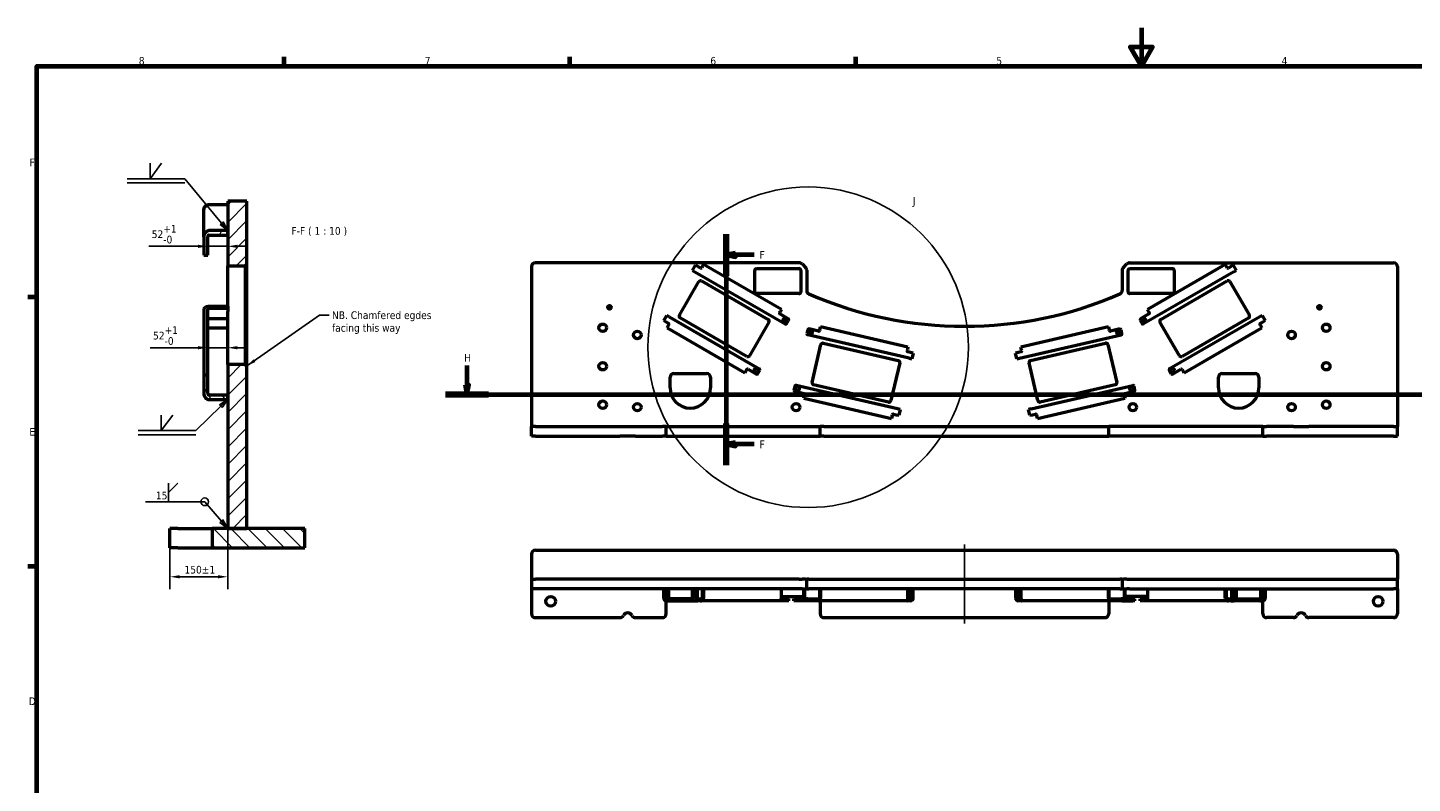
# Model space of a CAD drawing. Header units: millimetres. Extents: x 0 to 11880, y 0 to 8400.
# Tile 2 of 3: x 152 to 7348, y 4474 to 8400. Entities that reach past the tile are written whole.
import ezdxf

# ---------------------------------------------------------------- set-up
doc = ezdxf.new("R2010")
doc.units = ezdxf.units.MM
doc.header["$LTSCALE"] = 20
doc.linetypes.add('CHAIN', pattern=[0.3543, 0.2362, -0.0295, 0.0591, -0.0295])
for name, color, linetype, lineweight in [('Border (ISO)', 7, 'Continuous', 70), ('Centerline (ISO)', 7, 'Continuous', 25), ('Detail Boundary (ISO)', 7, 'Continuous', 25), ('Dimension (ISO)', 7, 'Continuous', 25), ('Hatch (ISO)', 7, 'Continuous', 18), ('Section Line (ISO)', 7, 'CHAIN', 70), ('Symbol (ISO)', 7, 'Continuous', 25), ('Visible (ISO)', 7, 'Continuous', 50)]:
    doc.layers.add(name, color=color, linetype=linetype, lineweight=lineweight)
doc.styles.add('Label Text (ISO)', font='tahoma.ttf')
doc.styles.add('Note Text (ISO)', font='tahoma.ttf')
doc.dimstyles.new('Default (ISO)', dxfattribs={"dimscale": 20, "dimtxt": 2, "dimasz": 2.5, "dimexe": 3.175, "dimexo": 0, "dimgap": 0.762, "dimtad": 1, "dimrnd": 1e-08, "dimtxsty": 'Note Text (ISO)', "dimcen": 0.09, "dimdle": 10, "dimclrd": 256, "dimclre": 256, "dimclrt": 256, "dimazin": 2, "dimtfac": 1, "dimtmove": 0, "dimatfit": 3, "dimfxl": 1, "dimtolj": 1, "dimtzin": 0, "dimlwd": -1, "dimlwe": -1, "dimarcsym": 0})
doc.dimstyles.new('Default - Method 1b (ISO)$7', dxfattribs={"dimscale": 20, "dimtxt": 2, "dimasz": 2.5, "dimexe": 3.175, "dimexo": 0, "dimgap": 0.762, "dimtad": 1, "dimtoh": 1, "dimrnd": 1e-08, "dimtxsty": 'Note Text (ISO)', "dimcen": 0.09, "dimdle": 10, "dimclrd": 256, "dimclre": 256, "dimclrt": 256, "dimazin": 2, "dimtfac": 1.75, "dimtmove": 0, "dimatfit": 3, "dimfxl": 1, "dimtolj": 1, "dimlwd": -1, "dimlwe": -1, "dimarcsym": 0})

# ---------------------------------------------------------------- blocks, each defined once
blk = doc.blocks.new('Borders Default Border')
at = {"layer": 'Border (ISO)'}
for p, q in [((74.25, 410), (74.25, 412.4)), ((148.5, 410), (148.5, 412.4)), ((222.75, 410), (222.75, 412.4)), ((10, 350), (7.6, 350)), ((10, 280), (7.6, 280))]:
    blk.add_line(p, q, dxfattribs=at)
at = {"layer": 'Border (ISO)', "flags": 128}
for points in [[(297, 420), (297, 410), (294.11, 415), (299.89, 415), (297, 410)], [(10, 10), (10, 410), (584, 410), (584, 10), (10, 10)]]:
    blk.add_lwpolyline(points, dxfattribs=at)
at = {"layer": 'Border (ISO)', "char_height": 2, "attachment_point": 7, "style": 'Label Text (ISO)'}
for s, insert in [('8', (36.47, 410.35)), ('7', (110.76, 410.4)), ('6', (184.99, 410.36)), ('5', (259.29, 410.36)), ('4', (333.43, 410.4)), ('F', (8.08, 384)), ('E', (8.03, 314)), ('D', (7.87, 244))]:
    blk.add_mtext(s, dxfattribs=dict(at, insert=insert))
blk = doc.blocks.new('2dTransSection0')
at = {"layer": 'Section Line (ISO)', "linetype": 'Continuous'}
for p, q in [((189.05, 366.35), (189.05, 306.35)), ((191.55, 361.45), (189.05, 360.95)), ((191.55, 360.95), (189.05, 360.95)), ((189.05, 360.95), (191.55, 360.45)), ((191.55, 360.45), (191.55, 361.45)), ((196.41, 360.95), (191.55, 360.95)), ((191.55, 312.25), (189.05, 311.75)), ((191.55, 311.75), (189.05, 311.75)), ((189.05, 311.75), (191.55, 311.25)), ((191.55, 311.25), (191.55, 312.25)), ((196.41, 311.75), (191.55, 311.75))]:
    blk.add_line(p, q, dxfattribs=at)
at = {"layer": 'Section Line (ISO)', "linetype": 'Continuous', "lineweight": 140}
for p, q in [((189.05, 366.35), (189.05, 355.55)), ((189.05, 317.15), (189.05, 306.35))]:
    blk.add_line(p, q, dxfattribs=at)
at = {"layer": 'Section Line (ISO)', "linetype": 'Continuous', "flags": 128}
for points in [[(191.55, 361.45), (189.05, 360.95), (191.55, 360.45), (191.55, 361.45)], [(191.55, 312.25), (189.05, 311.75), (191.55, 311.25), (191.55, 312.25)]]:
    blk.add_lwpolyline(points, dxfattribs=at)
at = {"layer": 'Section Line (ISO)'}
for points in [[(191.55, 361.45), (189.05, 360.95), (191.55, 360.45), (191.55, 361.45)], [(191.55, 312.25), (189.05, 311.75), (191.55, 311.25), (191.55, 312.25)]]:
    blk.add_solid(points, dxfattribs=at)
at = {"layer": 'Section Line (ISO)', "char_height": 2, "attachment_point": 7, "style": 'Label Text (ISO)'}
for insert in [(197.75, 359.95), (197.75, 310.75)]:
    blk.add_mtext('F', dxfattribs=dict(at, insert=insert))
blk = doc.blocks.new('*D9')
at = {"layer": 'Defpoints', "color": 0, "transparency": 16777216}
for p in [(1191.5, 5797.8), (891.5, 5697.8), (891.5, 5546.7)]:
    blk.add_point(p, dxfattribs=at)
at = {"layer": 'Dimension (ISO)', "transparency": 16777216}
for p, q in [((1191.5, 5797.8), (1191.5, 5483.2)), ((891.5, 5697.8), (891.5, 5483.2)), ((1141.5, 5546.7), (941.5, 5546.7))]:
    blk.add_line(p, q, dxfattribs=at)
for points in [[(941.5, 5555), (941.5, 5538.4), (891.5, 5546.7)], [(1141.5, 5555), (1141.5, 5538.4), (1191.5, 5546.7)]]:
    blk.add_solid(points, dxfattribs=at)
at = {"layer": 'Dimension (ISO)', "transparency": 16777216, "insert": (966.7, 5603.6), "char_height": 40, "attachment_point": 1, "style": 'Note Text (ISO)'}
blk.add_mtext('\\A1;150±1', dxfattribs=at)
blk = doc.blocks.new('Welding Symbol Identifier2')
at = {"layer": 'Symbol (ISO)'}
for p, q in [((44.21, 296.82), (44.21, 301.62)), ((44.21, 299.22), (46.61, 301.62)), ((53.61, 296.82), (38.21, 296.82)), ((57.94, 291.79), (53.61, 296.82)), ((58.32, 292.11), (57.56, 291.46)), ((57.56, 291.46), (59.57, 289.89)), ((57.94, 291.79), (59.57, 289.89)), ((59.57, 289.89), (58.32, 292.11))]:
    blk.add_line(p, q, dxfattribs=at)
at = {"layer": 'Symbol (ISO)', "flags": 128}
blk.add_lwpolyline([(57.56, 291.46), (59.57, 289.89), (58.32, 292.11), (57.56, 291.46)], dxfattribs=at)
at = {"layer": 'Symbol (ISO)'}
blk.add_circle((53.61, 296.82), 1, dxfattribs=at)
blk.add_solid([(57.56, 291.46), (59.57, 289.89), (58.32, 292.11), (57.56, 291.46)], dxfattribs=at)
at = {"layer": 'Symbol (ISO)', "insert": (40.91, 297.42), "char_height": 2, "attachment_point": 7, "style": 'Label Text (ISO)'}
blk.add_mtext('15', dxfattribs=at)
blk = doc.blocks.new('2dTransSection1')
at = {"layer": 'Section Line (ISO)', "linetype": 'Continuous'}
for p, q in [((121.75, 332.2), (121.75, 327.2)), ((390.36, 332.2), (390.36, 327.2)), ((116.16, 324.7), (395.96, 324.7)), ((121.25, 327.2), (121.75, 324.7)), ((122.25, 327.2), (121.25, 327.2)), ((121.75, 327.2), (121.75, 324.7)), ((121.75, 324.7), (122.25, 327.2)), ((389.86, 327.2), (390.36, 324.7)), ((390.86, 327.2), (389.86, 327.2)), ((390.36, 327.2), (390.36, 324.7)), ((390.36, 324.7), (390.86, 327.2))]:
    blk.add_line(p, q, dxfattribs=at)
at = {"layer": 'Section Line (ISO)', "linetype": 'Continuous', "lineweight": 140}
for p, q in [((116.16, 324.7), (127.35, 324.7)), ((384.77, 324.7), (395.96, 324.7))]:
    blk.add_line(p, q, dxfattribs=at)
at = {"layer": 'Section Line (ISO)', "linetype": 'Continuous', "flags": 128}
for points in [[(121.25, 327.2), (121.75, 324.7), (122.25, 327.2), (121.25, 327.2)], [(389.86, 327.2), (390.36, 324.7), (390.86, 327.2), (389.86, 327.2)]]:
    blk.add_lwpolyline(points, dxfattribs=at)
at = {"layer": 'Section Line (ISO)'}
for points in [[(121.25, 327.2), (121.75, 324.7), (122.25, 327.2), (121.25, 327.2)], [(389.86, 327.2), (390.36, 324.7), (390.86, 327.2), (389.86, 327.2)]]:
    blk.add_solid(points, dxfattribs=at)
at = {"layer": 'Section Line (ISO)', "char_height": 2, "attachment_point": 7, "style": 'Label Text (ISO)'}
for insert in [(121.03, 333.2), (389.63, 333.2)]:
    blk.add_mtext('H', dxfattribs=dict(at, insert=insert))
blk = doc.blocks.new('2dDetail0')
at = {"layer": 'Detail Boundary (ISO)'}
blk.add_circle((210.38, 336.97), 41.64, dxfattribs=at)
at = {"layer": 'Detail Boundary (ISO)', "insert": (237.59, 373.42), "char_height": 2, "attachment_point": 7, "style": 'Label Text (ISO)'}
blk.add_mtext('J', dxfattribs=at)
blk = doc.blocks.new('*D23')
at = {"layer": 'Defpoints', "color": 0, "transparency": 16777216}
for p in [(1087.5, 6937), (1191.5, 6925), (1191.5, 6737)]:
    blk.add_point(p, dxfattribs=at)
at = {"layer": 'Dimension (ISO)', "transparency": 16777216}
for p, q in [((1037.5, 6737), (788.1, 6737)), ((1191.5, 6737), (1087.5, 6737)), ((1241.5, 6737), (1291.5, 6737))]:
    blk.add_line(p, q, dxfattribs=at)
for points in [[(1037.5, 6745.3), (1037.5, 6728.6), (1087.5, 6737)], [(1241.5, 6745.3), (1241.5, 6728.6), (1191.5, 6737)]]:
    blk.add_solid(points, dxfattribs=at)
at = {"layer": 'Dimension (ISO)', "transparency": 16777216, "insert": (803.3, 6848.1), "char_height": 40, "attachment_point": 1, "style": 'Note Text (ISO)'}
blk.add_mtext('\\A1;52\\S+1^ -0;', dxfattribs=at)
blk = doc.blocks.new('*D25')
at = {"layer": 'Defpoints', "color": 0, "transparency": 16777216}
for p in [(1087.5, 7265.8), (1191.5, 7263.9), (1191.5, 7163.1)]:
    blk.add_point(p, dxfattribs=at)
at = {"layer": 'Dimension (ISO)', "transparency": 16777216}
for p, q in [((1037.5, 7263.9), (781.3, 7263.9)), ((1191.5, 7263.9), (1087.5, 7263.9)), ((1241.5, 7263.9), (1291.5, 7263.9))]:
    blk.add_line(p, q, dxfattribs=at)
for points in [[(1037.5, 7272.2), (1037.5, 7255.5), (1087.5, 7263.9)], [(1241.5, 7272.2), (1241.5, 7255.5), (1191.5, 7263.9)]]:
    blk.add_solid(points, dxfattribs=at)
at = {"layer": 'Dimension (ISO)', "transparency": 16777216, "insert": (796.5, 7375), "char_height": 40, "attachment_point": 1, "style": 'Note Text (ISO)'}
blk.add_mtext('\\A1;52\\S+1^ -0;', dxfattribs=at)
blk = doc.blocks.new('Welding Symbol Identifier3')
at = {"layer": 'Symbol (ISO)'}
for p, q in [((39.41, 380.76), (39.41, 384.76)), ((39.41, 380.76), (42.41, 384.76)), ((48.41, 380.76), (33.41, 380.76)), ((57.98, 369.2), (48.41, 380.76)), ((58.36, 369.52), (57.59, 368.88)), ((57.59, 368.88), (59.57, 367.27)), ((57.98, 369.2), (59.57, 367.27)), ((59.57, 367.27), (58.36, 369.52))]:
    blk.add_line(p, q, dxfattribs=at)
at = {"layer": 'Symbol (ISO)', "linetype": 'Continuous'}
blk.add_line((48.41, 379.71), (33.41, 379.71), dxfattribs=at)
at = {"layer": 'Symbol (ISO)', "flags": 128}
blk.add_lwpolyline([(57.59, 368.88), (59.57, 367.27), (58.36, 369.52), (57.59, 368.88)], dxfattribs=at)
at = {"layer": 'Symbol (ISO)'}
blk.add_solid([(57.59, 368.88), (59.57, 367.27), (58.36, 369.52), (57.59, 368.88)], dxfattribs=at)
blk = doc.blocks.new('Welding Symbol Identifier4')
at = {"layer": 'Symbol (ISO)'}
for p, q in [((57.79, 321.65), (51.29, 315.3)), ((59.57, 323.4), (57.44, 322.01)), ((57.44, 322.01), (58.13, 321.29)), ((57.79, 321.65), (59.57, 323.4)), ((58.13, 321.29), (59.57, 323.4)), ((42.29, 315.3), (42.29, 319.3)), ((42.29, 315.3), (45.29, 319.3)), ((51.29, 315.3), (36.29, 315.3))]:
    blk.add_line(p, q, dxfattribs=at)
at = {"layer": 'Symbol (ISO)', "linetype": 'Continuous'}
blk.add_line((51.29, 314.25), (36.29, 314.25), dxfattribs=at)
at = {"layer": 'Symbol (ISO)', "flags": 128}
blk.add_lwpolyline([(58.13, 321.29), (59.57, 323.4), (57.44, 322.01), (58.13, 321.29)], dxfattribs=at)
at = {"layer": 'Symbol (ISO)'}
blk.add_solid([(58.13, 321.29), (59.57, 323.4), (57.44, 322.01), (58.13, 321.29)], dxfattribs=at)

msp = doc.modelspace()

# ---------------------------------------------------------------- hatches: boundary and pattern name
at = {"layer": 'Hatch (ISO)'}
h = msp.add_hatch(dxfattribs=at)
h.set_pattern_fill('ANSI31', color=256, scale=508, style=0)
h.set_pattern_definition([(45, (0, 0), (-44.9013, 44.9013), [])])
h.paths.add_polyline_path([(1291.471, 5797.839), (1291.471, 6638.819), (1281.471, 6650.366), (1191.471, 6650.366), (1191.471, 6491.017), (1191.471, 6467.923), (1191.471, 5797.839)])
h.paths.add_polyline_path([(1191.471, 7497.839), (1191.471, 7345.496), (1191.471, 7322.402), (1191.471, 7163.053), (1281.471, 7163.053), (1291.471, 7174.6), (1291.471, 7497.839)])
h = msp.add_hatch(dxfattribs=at)
h.set_pattern_fill('ANSI31', color=256, scale=508, angle=14.9999778, style=0)
h.set_pattern_definition([(60, (0, 0), (-54.9926, 31.75), [])])
edge = h.paths.add_edge_path()
edge.add_line((1087.471, 7218.479), (1087.471, 7313.164))
edge.add_ellipse((1095.471, 7313.164), major_axis=(0, 9.238), ratio=0.8660254, start_angle=0, end_angle=90, ccw=False)
edge.add_line((1095.471, 7322.402), (1191.471, 7322.402))
edge.add_line((1191.471, 7322.402), (1191.471, 7345.496))
edge.add_line((1191.471, 7345.496), (1095.471, 7345.496))
edge.add_ellipse((1095.471, 7313.164), major_axis=(0, 32.332), ratio=0.8660254, start_angle=0, end_angle=90)
edge.add_line((1067.471, 7313.164), (1067.471, 7218.479))
edge.add_line((1067.471, 7218.479), (1087.471, 7218.479))
h = msp.add_hatch(dxfattribs=at)
h.set_pattern_fill('ANSI31', color=256, scale=508, angle=75.0001754, style=0)
h.set_pattern_definition([(120.0002, (0, 0), (-54.9925, -31.75017), [])])
edge = h.paths.add_edge_path()
edge.add_line((1087.471, 6500.255), (1087.471, 6594.94))
edge.add_line((1087.471, 6594.94), (1067.471, 6594.94))
edge.add_line((1067.471, 6594.94), (1067.471, 6500.255))
edge.add_ellipse((1095.471, 6500.255), major_axis=(0, -32.332), ratio=0.8660254, start_angle=270, end_angle=360)
edge.add_line((1095.471, 6467.923), (1191.471, 6467.923))
edge.add_line((1191.471, 6467.923), (1191.471, 6491.017))
edge.add_line((1191.471, 6491.017), (1095.471, 6491.017))
edge.add_ellipse((1095.471, 6500.255), major_axis=(0, -9.238), ratio=0.8660254, start_angle=270, end_angle=360, ccw=False)
h = msp.add_hatch(dxfattribs=at)
h.set_pattern_fill('ANSI31', color=256, scale=508, angle=90.0002105, style=0)
h.set_pattern_definition([(135.0002, (0, 0), (-44.9011, -44.90145), [])])
h.paths.add_polyline_path([(1111.471, 5697.839), (1591.471, 5697.839), (1591.471, 5797.839), (1291.471, 5797.839), (1191.471, 5797.839), (1111.471, 5797.839)])

# ---------------------------------------------------------------- linework, layer by layer
at = {"layer": 'Centerline (ISO)', "linetype": 'Continuous'}
msp.add_line((5020.19, 5714.348), (5020.19, 5304.348), dxfattribs=at)
at = {"layer": 'Visible (ISO)'}
for p, q in [((1191.471, 7497.839), (1191.471, 7163.053)), ((1291.471, 7497.839), (1191.471, 7497.839)), ((1291.471, 7174.6), (1291.471, 7497.839)), ((1067.471, 7455.638), (1067.471, 7458.317)), ((1067.471, 7313.164), (1067.471, 7455.638)), ((1191.471, 7479.886), (1095.471, 7479.886)), ((1191.471, 7345.496), (1095.471, 7345.496)), ((1191.471, 7322.402), (1191.471, 7345.496)), ((1067.471, 7313.164), (1067.471, 7218.479)), ((1087.471, 7218.479), (1087.471, 7313.164)), ((1095.471, 7322.402), (1191.471, 7322.402)), ((1067.471, 7218.479), (1087.471, 7218.479)), ((1191.471, 7163.053), (1281.471, 7163.053)), ((1191.471, 6952.36), (1191.471, 7163.053)), ((1281.471, 7163.053), (1291.471, 7174.6)), ((1281.471, 7163.053), (1281.471, 6952.36)), ((1291.471, 6957.36), (1291.471, 7174.6)), ((2770.19, 7158.259), (2770.19, 6328.259)), ((4161.906, 7178.259), (2790.19, 7178.259)), ((3607.641, 7138.652), (3623.141, 7165.498)), ((3607.641, 7138.652), (3619.765, 7131.652)), ((3619.765, 7131.652), (4089.151, 6860.652)), ((3635.265, 7158.498), (3623.141, 7165.498)), ((3648.256, 7150.998), (3635.265, 7158.498)), ((3657.586, 7157.159), (3655.086, 7152.829)), ((3657.586, 7157.159), (3664.586, 7169.283)), ((4069.02, 6935.783), (3664.586, 7169.283)), ((3930.19, 7028.259), (3930.19, 7138.259)), ((3940.19, 7148.259), (4160.19, 7148.259)), ((4170.19, 7138.259), (4170.19, 7028.259)), ((4176.048, 7172.401), (4194.333, 7154.117)), ((4200.19, 7139.975), (4200.19, 7034.775)), ((5840.19, 7139.975), (5840.19, 7034.775)), ((5846.048, 7154.117), (5864.333, 7172.401)), ((5870.19, 7028.259), (5870.19, 7138.259)), ((5878.475, 7178.259), (7250.19, 7178.259)), ((5880.19, 7148.259), (6100.19, 7148.259)), ((6420.616, 7131.652), (5951.23, 6860.652)), ((6375.795, 7169.283), (5971.361, 6935.783)), ((6110.19, 7138.259), (6110.19, 7028.259)), ((6375.795, 7169.283), (6382.795, 7157.159)), ((6385.295, 7152.829), (6382.795, 7157.159)), ((6405.116, 7158.498), (6392.125, 7150.998)), ((6417.24, 7165.498), (6405.116, 7158.498)), ((6417.24, 7165.498), (6432.74, 7138.652)), ((6420.616, 7131.652), (6432.74, 7138.652)), ((7270.19, 7158.259), (7270.19, 6328.259)), ((3539.437, 6905.52), (3640.437, 7080.457)), ((3654.098, 7084.117), (4000.508, 6884.117)), ((6039.873, 6884.117), (6386.283, 7084.117)), ((6399.944, 7080.457), (6500.944, 6905.52)), ((4160.19, 7018.259), (3940.19, 7018.259)), ((6100.19, 7018.259), (5880.19, 7018.259)), ((1067.471, 6936.97), (1067.471, 6594.94)), ((1087.471, 6594.94), (1087.471, 6936.97)), ((1191.471, 6950.97), (1095.471, 6950.97)), ((1191.471, 6940.97), (1095.471, 6940.97)), ((1191.471, 6952.36), (1191.471, 6925.039)), ((1191.471, 6650.366), (1191.471, 6925.039)), ((1281.471, 6952.36), (1281.471, 6925.039)), ((1281.471, 6925.039), (1281.471, 6650.366)), ((1291.471, 6916.379), (1291.471, 6957.36)), ((1291.471, 6638.819), (1291.471, 6916.379)), ((4059.52, 6919.329), (4062.02, 6923.659)), ((4104.651, 6887.498), (4061.35, 6912.498)), ((4069.02, 6935.783), (4062.02, 6923.659)), ((5979.031, 6912.498), (5935.73, 6887.498)), ((5978.361, 6923.659), (5971.361, 6935.783)), ((5978.361, 6923.659), (5980.861, 6919.329)), ((1191.471, 6887.276), (1095.471, 6887.276)), ((1191.471, 6839.028), (1095.471, 6839.028)), ((3457.141, 6877.978), (3472.641, 6904.825)), ((3457.141, 6877.978), (3469.265, 6870.978)), ((3469.265, 6870.978), (3482.256, 6863.478)), ((3484.765, 6897.825), (3472.641, 6904.825)), ((3474.586, 6840.193), (3481.586, 6852.318)), ((3474.586, 6840.193), (3879.02, 6606.693)), ((3484.086, 6856.648), (3481.586, 6852.318)), ((3484.765, 6897.825), (3954.151, 6626.825)), ((3889.508, 6691.859), (3543.098, 6891.859)), ((4004.168, 6870.457), (3903.168, 6695.52)), ((4095.981, 6862.482), (4106.481, 6880.668)), ((4268.356, 6831.71), (4271.505, 6845.351)), ((4726.536, 6740.299), (4271.505, 6845.351)), ((5768.876, 6845.351), (5313.845, 6740.299)), ((5768.876, 6845.351), (5772.025, 6831.71)), ((5933.9, 6880.668), (5944.4, 6862.482)), ((6137.213, 6695.52), (6036.213, 6870.457)), ((6555.616, 6897.825), (6086.23, 6626.825)), ((6497.283, 6891.859), (6150.873, 6691.859)), ((6161.361, 6606.693), (6565.795, 6840.193)), ((6567.74, 6904.825), (6555.616, 6897.825)), ((6558.795, 6852.318), (6556.295, 6856.648)), ((6558.125, 6863.478), (6571.116, 6870.978)), ((6558.795, 6852.318), (6565.795, 6840.193)), ((6567.74, 6904.825), (6583.24, 6877.978)), ((6571.116, 6870.978), (6583.24, 6877.978)), ((4206.519, 6830.591), (4201.795, 6810.13)), ((4733.651, 6682.21), (4205.543, 6804.133)), ((4261.235, 6823.091), (4212.516, 6834.338)), ((4268.356, 6831.71), (4267.231, 6826.838)), ((5306.73, 6682.21), (5834.838, 6804.133)), ((5773.15, 6826.838), (5772.025, 6831.71)), ((5827.865, 6834.338), (5779.146, 6823.091)), ((5838.585, 6810.13), (5833.861, 6830.591)), ((4228.942, 6556.523), (4274.382, 6753.346)), ((4286.376, 6760.84), (4676.124, 6670.86)), ((4722.262, 6721.786), (4723.387, 6726.658)), ((4726.536, 6740.299), (4723.387, 6726.658)), ((4740.625, 6712.415), (4726.009, 6715.789)), ((4754.266, 6709.266), (4740.625, 6712.415)), ((4754.266, 6709.266), (4747.292, 6679.06)), ((5299.756, 6712.415), (5286.115, 6709.266)), ((5293.089, 6679.06), (5286.115, 6709.266)), ((5314.372, 6715.789), (5299.756, 6712.415)), ((5316.994, 6726.658), (5313.845, 6740.299)), ((5316.994, 6726.658), (5318.119, 6721.786)), ((5364.257, 6670.86), (5754.005, 6760.84)), ((5765.999, 6753.346), (5811.439, 6556.523)), ((1281.471, 6650.366), (1191.471, 6650.366)), ((1191.471, 6650.366), (1191.471, 5797.839)), ((1291.471, 6638.819), (1281.471, 6650.366)), ((1291.471, 5797.839), (1291.471, 6638.819)), ((3886.02, 6618.818), (3888.52, 6623.148)), ((3895.35, 6624.978), (3938.651, 6599.978)), ((3945.481, 6601.808), (3955.981, 6619.995)), ((4683.618, 6658.866), (4638.178, 6462.044)), ((4733.651, 6682.21), (4747.292, 6679.06)), ((5293.089, 6679.06), (5306.73, 6682.21)), ((5402.203, 6462.044), (5356.763, 6658.866)), ((6084.4, 6619.995), (6094.9, 6601.808)), ((6101.73, 6599.978), (6145.031, 6624.978)), ((6151.861, 6623.148), (6154.361, 6618.818)), ((1087.471, 6594.94), (1067.471, 6594.94)), ((1067.471, 6594.94), (1067.471, 6500.255)), ((1087.471, 6500.255), (1087.471, 6594.94)), ((3490.19, 6528.259), (3490.19, 6583.259)), ((3510.19, 6603.259), (3680.19, 6603.259)), ((3700.19, 6583.259), (3700.19, 6528.259)), ((3886.02, 6618.818), (3879.02, 6606.693)), ((6161.361, 6606.693), (6154.361, 6618.818)), ((6340.19, 6528.259), (6340.19, 6583.259)), ((6360.19, 6603.259), (6530.19, 6603.259)), ((6550.19, 6583.259), (6550.19, 6528.259)), ((1191.471, 6491.017), (1095.471, 6491.017)), ((1191.471, 6467.923), (1191.471, 6491.017)), ((4138.809, 6537.306), (4134.085, 6516.844)), ((4137.832, 6510.848), (4186.551, 6499.6)), ((4672.914, 6419.13), (4144.806, 6541.053)), ((4186.024, 6475.09), (4189.173, 6488.732)), ((4190.298, 6493.603), (4189.173, 6488.732)), ((4626.184, 6454.549), (4236.436, 6544.53)), ((5367.466, 6419.13), (5895.575, 6541.053)), ((5803.944, 6544.53), (5414.196, 6454.549)), ((5851.208, 6488.732), (5850.083, 6493.603)), ((5851.208, 6488.732), (5854.357, 6475.09)), ((5853.83, 6499.6), (5902.549, 6510.848)), ((5906.296, 6516.844), (5901.572, 6537.306)), ((1095.471, 6467.923), (1191.471, 6467.923)), ((4186.024, 6475.09), (4641.055, 6370.038)), ((4686.556, 6415.98), (4672.914, 6419.13)), ((4686.556, 6415.98), (4679.582, 6385.775)), ((5367.466, 6419.13), (5353.825, 6415.98)), ((5360.799, 6385.775), (5353.825, 6415.98)), ((5399.326, 6370.038), (5854.357, 6475.09)), ((4644.204, 6383.679), (4641.055, 6370.038)), ((4644.204, 6383.679), (4645.329, 6388.551)), ((4651.325, 6392.298), (4665.941, 6388.924)), ((4665.941, 6388.924), (4679.582, 6385.775)), ((5360.799, 6385.775), (5374.44, 6388.924)), ((5374.44, 6388.924), (5389.055, 6392.298)), ((5395.052, 6388.551), (5396.177, 6383.679)), ((5399.326, 6370.038), (5396.177, 6383.679)), ((2790.19, 6328.259), (2770.19, 6328.259)), ((2770.19, 6278.259), (2770.19, 6328.259)), ((2790.19, 6278.259), (2770.19, 6278.259)), ((2790.19, 6328.259), (3229.879, 6328.259)), ((2790.19, 6278.259), (3229.879, 6278.259)), ((3229.879, 6328.259), (3247.795, 6328.259)), ((3247.795, 6278.259), (3229.879, 6278.259)), ((3247.795, 6328.259), (3292.586, 6328.259)), ((3292.586, 6278.259), (3247.795, 6278.259)), ((3292.586, 6328.259), (3310.502, 6328.259)), ((3310.502, 6278.259), (3292.586, 6278.259)), ((3310.502, 6328.259), (3450.19, 6328.259)), ((3310.502, 6278.259), (3450.19, 6278.259)), ((3470.19, 6328.259), (3450.19, 6328.259)), ((3470.19, 6278.259), (3450.19, 6278.259)), ((3470.19, 6328.259), (3490.19, 6328.259)), ((3470.19, 6278.259), (3470.19, 6328.259)), ((3470.19, 6278.259), (3490.19, 6278.259)), ((3490.19, 6328.259), (4250.19, 6328.259)), ((3490.19, 6278.259), (4250.19, 6278.259)), ((4250.19, 6328.259), (4270.19, 6328.259)), ((4250.19, 6278.259), (4270.19, 6278.259)), ((4290.19, 6328.259), (4270.19, 6328.259)), ((4270.19, 6278.259), (4270.19, 6328.259)), ((4290.19, 6278.259), (4270.19, 6278.259)), ((4290.19, 6328.259), (5750.19, 6328.259)), ((4290.19, 6278.259), (5750.19, 6278.259)), ((5750.19, 6328.259), (5770.19, 6328.259)), ((5750.19, 6278.259), (5770.19, 6278.259)), ((5770.19, 6278.259), (5770.19, 6328.259)), ((5790.19, 6328.259), (5770.19, 6328.259)), ((5790.19, 6278.259), (5770.19, 6278.259)), ((6550.19, 6328.259), (5790.19, 6328.259)), ((6550.19, 6278.259), (5790.19, 6278.259)), ((6570.19, 6328.259), (6550.19, 6328.259)), ((6570.19, 6278.259), (6550.19, 6278.259)), ((6570.19, 6278.259), (6570.19, 6328.259)), ((6570.19, 6328.259), (6590.19, 6328.259)), ((6570.19, 6278.259), (6590.19, 6278.259)), ((6729.879, 6328.259), (6590.19, 6328.259)), ((6729.879, 6278.259), (6590.19, 6278.259)), ((6729.879, 6328.259), (6747.795, 6328.259)), ((6747.795, 6278.259), (6729.879, 6278.259)), ((6747.795, 6328.259), (6792.586, 6328.259)), ((6792.586, 6278.259), (6747.795, 6278.259)), ((6792.586, 6328.259), (6810.502, 6328.259)), ((6810.502, 6278.259), (6792.586, 6278.259)), ((7250.19, 6328.259), (6810.502, 6328.259)), ((7250.19, 6278.259), (6810.502, 6278.259)), ((7250.19, 6328.259), (7270.19, 6328.259)), ((7250.19, 6278.259), (7270.19, 6278.259)), ((7270.19, 6278.259), (7270.19, 6328.259)), ((891.471, 5697.839), (891.471, 5797.839)), ((931.471, 5797.839), (891.471, 5797.839)), ((931.471, 5797.839), (1071.471, 5797.839)), ((1071.471, 5797.839), (1111.471, 5797.839)), ((1591.471, 5797.839), (1111.471, 5797.839)), ((1111.471, 5797.839), (1111.471, 5697.839)), ((1191.471, 5797.839), (1291.471, 5797.839)), ((1591.471, 5697.839), (1591.471, 5797.839)), ((931.471, 5697.839), (891.471, 5697.839)), ((931.471, 5697.839), (1071.471, 5697.839)), ((1071.471, 5697.839), (1111.471, 5697.839)), ((1111.471, 5697.839), (1591.471, 5697.839)), ((2770.19, 5664.348), (2770.19, 5534.348)), ((2790.19, 5684.348), (7250.19, 5684.348)), ((7270.19, 5664.348), (7270.19, 5534.348)), ((2770.19, 5534.348), (2790.19, 5534.348)), ((2770.19, 5534.348), (2770.19, 5484.348)), ((2790.19, 5484.348), (2770.19, 5484.348)), ((2770.19, 5484.348), (2770.19, 5354.348)), ((4161.906, 5534.348), (2790.19, 5534.348)), ((4161.906, 5484.348), (2790.19, 5484.348)), ((3457.141, 5436.348), (3457.141, 5484.348)), ((3472.641, 5484.348), (3472.641, 5436.348)), ((3481.301, 5484.348), (3481.301, 5436.348)), ((3607.641, 5436.348), (3607.641, 5484.348)), ((3623.141, 5484.348), (3623.141, 5436.348)), ((3631.801, 5484.348), (3631.801, 5436.348)), ((3659.586, 5436.348), (3659.586, 5484.348)), ((3664.586, 5484.348), (3664.586, 5436.348)), ((4069.02, 5436.348), (4069.02, 5484.348)), ((4161.906, 5534.348), (4176.048, 5534.348)), ((4176.048, 5484.348), (4161.906, 5484.348)), ((4194.333, 5534.348), (4176.048, 5534.348)), ((4176.048, 5484.348), (4194.333, 5484.348)), ((4186.024, 5436.348), (4186.024, 5484.348)), ((4188.273, 5484.348), (4188.273, 5436.348)), ((4194.333, 5534.348), (4200.19, 5534.348)), ((4200.19, 5484.348), (4194.333, 5484.348)), ((4212.21, 5534.348), (4200.19, 5534.348)), ((4200.19, 5484.348), (4200.19, 5534.348)), ((4200.19, 5484.348), (4212.21, 5484.348)), ((4212.21, 5534.348), (5828.17, 5534.348)), ((5828.17, 5484.348), (4212.21, 5484.348)), ((4269.256, 5436.348), (4269.256, 5484.348)), ((4271.505, 5484.348), (4271.505, 5436.348)), ((4726.536, 5436.348), (4726.536, 5484.348)), ((4737.549, 5484.348), (4737.549, 5436.348)), ((4744.522, 5484.348), (4744.522, 5436.348)), ((4754.266, 5436.348), (4754.266, 5484.348)), ((5286.115, 5484.348), (5286.115, 5436.348)), ((5295.859, 5484.348), (5295.859, 5436.348)), ((5302.832, 5484.348), (5302.832, 5436.348)), ((5313.845, 5484.348), (5313.845, 5436.348)), ((5768.876, 5436.348), (5768.876, 5484.348)), ((5771.125, 5484.348), (5771.125, 5436.348)), ((5840.19, 5534.348), (5828.17, 5534.348)), ((5828.17, 5484.348), (5840.19, 5484.348)), ((5840.19, 5534.348), (5846.048, 5534.348)), ((5840.19, 5534.348), (5840.19, 5484.348)), ((5846.048, 5484.348), (5840.19, 5484.348)), ((5864.333, 5534.348), (5846.048, 5534.348)), ((5846.048, 5484.348), (5864.333, 5484.348)), ((5852.107, 5436.348), (5852.107, 5484.348)), ((5854.357, 5484.348), (5854.357, 5436.348)), ((5864.333, 5534.348), (5878.475, 5534.348)), ((5878.475, 5484.348), (5864.333, 5484.348)), ((5878.475, 5534.348), (7250.19, 5534.348)), ((5878.475, 5484.348), (7250.19, 5484.348)), ((5971.361, 5484.348), (5971.361, 5436.348)), ((6375.795, 5436.348), (6375.795, 5484.348)), ((6380.795, 5484.348), (6380.795, 5436.348)), ((6408.58, 5484.348), (6408.58, 5436.348)), ((6417.24, 5436.348), (6417.24, 5484.348)), ((6432.74, 5484.348), (6432.74, 5436.348)), ((6559.08, 5484.348), (6559.08, 5436.348)), ((6567.74, 5436.348), (6567.74, 5484.348)), ((6583.24, 5484.348), (6583.24, 5436.348)), ((7250.19, 5534.348), (7270.19, 5534.348)), ((7270.19, 5484.348), (7250.19, 5484.348)), ((7270.19, 5484.348), (7270.19, 5534.348)), ((7270.19, 5484.348), (7270.19, 5354.348)), ((3469.265, 5422.348), (3484.765, 5422.348)), ((3470.19, 5354.348), (3470.19, 5422.348)), ((3608.146, 5432.348), (3484.765, 5432.348)), ((3484.765, 5422.348), (3619.765, 5422.348)), ((3619.765, 5422.348), (3635.265, 5422.348)), ((3635.265, 5432.348), (3648.256, 5432.348)), ((3648.256, 5422.348), (3635.265, 5422.348)), ((3655.086, 5432.348), (3648.256, 5432.348)), ((3648.256, 5422.348), (3655.086, 5422.348)), ((3655.086, 5432.348), (3657.586, 5432.348)), ((3657.586, 5422.348), (3655.086, 5422.348)), ((4062.02, 5422.348), (3657.586, 5422.348)), ((4104.651, 5422.348), (4062.02, 5422.348)), ((4068.728, 5432.348), (4104.651, 5432.348)), ((4069.02, 5444.348), (4186.024, 5444.348)), ((4104.651, 5432.348), (4107.151, 5432.348)), ((4107.151, 5422.348), (4104.651, 5422.348)), ((4107.151, 5422.348), (4107.151, 5432.348)), ((4133.957, 5432.348), (4134.085, 5432.348)), ((4133.957, 5422.348), (4133.957, 5432.348)), ((4134.085, 5422.348), (4133.957, 5422.348)), ((4138.809, 5432.348), (4134.085, 5432.348)), ((4138.809, 5422.348), (4134.085, 5422.348)), ((4138.809, 5432.348), (4144.806, 5432.348)), ((4144.806, 5422.348), (4138.809, 5422.348)), ((4144.806, 5432.348), (4201.667, 5432.348)), ((4201.667, 5422.348), (4144.806, 5422.348)), ((4201.667, 5432.348), (4201.795, 5432.348)), ((4201.667, 5422.348), (4201.667, 5432.348)), ((4201.795, 5422.348), (4201.667, 5422.348)), ((4206.519, 5432.348), (4201.795, 5432.348)), ((4206.519, 5422.348), (4201.795, 5422.348)), ((4206.519, 5432.348), (4212.516, 5432.348)), ((4212.516, 5422.348), (4206.519, 5422.348)), ((4212.516, 5432.348), (4261.235, 5432.348)), ((4261.235, 5422.348), (4212.516, 5422.348)), ((4267.231, 5432.348), (4261.235, 5432.348)), ((4261.235, 5422.348), (4267.231, 5422.348)), ((4267.231, 5432.348), (4268.356, 5432.348)), ((4268.356, 5422.348), (4267.231, 5422.348)), ((4723.387, 5422.348), (4268.356, 5422.348)), ((4270.19, 5422.348), (4270.19, 5354.348)), ((4723.387, 5422.348), (4726.009, 5422.348)), ((4740.625, 5422.348), (4726.009, 5422.348)), ((4726.405, 5432.348), (4740.625, 5432.348)), ((5299.756, 5432.348), (5313.976, 5432.348)), ((5314.372, 5422.348), (5299.756, 5422.348)), ((5314.372, 5422.348), (5316.994, 5422.348)), ((5772.025, 5422.348), (5316.994, 5422.348)), ((5770.19, 5422.348), (5770.19, 5354.348)), ((5772.025, 5432.348), (5773.15, 5432.348)), ((5773.15, 5422.348), (5772.025, 5422.348)), ((5779.146, 5432.348), (5773.15, 5432.348)), ((5773.15, 5422.348), (5779.146, 5422.348)), ((5779.146, 5432.348), (5827.865, 5432.348)), ((5827.865, 5422.348), (5779.146, 5422.348)), ((5827.865, 5432.348), (5833.861, 5432.348)), ((5833.861, 5422.348), (5827.865, 5422.348)), ((5838.585, 5432.348), (5833.861, 5432.348)), ((5838.585, 5422.348), (5833.861, 5422.348)), ((5838.585, 5432.348), (5838.714, 5432.348)), ((5838.714, 5422.348), (5838.585, 5422.348)), ((5838.714, 5422.348), (5838.714, 5432.348)), ((5895.575, 5432.348), (5838.714, 5432.348)), ((5838.714, 5422.348), (5895.575, 5422.348)), ((5971.361, 5444.348), (5854.357, 5444.348)), ((5895.575, 5432.348), (5901.572, 5432.348)), ((5901.572, 5422.348), (5895.575, 5422.348)), ((5906.296, 5432.348), (5901.572, 5432.348)), ((5906.296, 5422.348), (5901.572, 5422.348)), ((5906.296, 5432.348), (5906.424, 5432.348)), ((5906.424, 5422.348), (5906.296, 5422.348)), ((5906.424, 5422.348), (5906.424, 5432.348)), ((5933.23, 5432.348), (5935.73, 5432.348)), ((5933.23, 5422.348), (5933.23, 5432.348)), ((5935.73, 5422.348), (5933.23, 5422.348)), ((5935.73, 5432.348), (5971.653, 5432.348)), ((5978.361, 5422.348), (5935.73, 5422.348)), ((6382.795, 5422.348), (5978.361, 5422.348)), ((6382.795, 5432.348), (6385.295, 5432.348)), ((6385.295, 5422.348), (6382.795, 5422.348)), ((6392.125, 5432.348), (6385.295, 5432.348)), ((6385.295, 5422.348), (6392.125, 5422.348)), ((6392.125, 5432.348), (6405.116, 5432.348)), ((6405.116, 5422.348), (6392.125, 5422.348)), ((6405.116, 5422.348), (6420.616, 5422.348)), ((6555.616, 5422.348), (6420.616, 5422.348)), ((6432.235, 5432.348), (6555.616, 5432.348)), ((6555.616, 5422.348), (6571.116, 5422.348)), ((6570.19, 5354.348), (6570.19, 5422.348)), ((2790.19, 5334.348), (3229.879, 5334.348)), ((3310.502, 5334.348), (3450.19, 5334.348)), ((4290.19, 5334.348), (5750.19, 5334.348)), ((6729.879, 5334.348), (6590.19, 5334.348)), ((7250.19, 5334.348), (6810.502, 5334.348))]:
    msp.add_line(p, q, dxfattribs=at)
for centre, radius in [((3175.19, 6946.905), 9.5), ((6865.19, 6946.905), 9.5), ((3140.19, 6840.759), 19.5), ((4087.808, 6879.325), 10), ((5952.573, 6879.325), 10), ((6900.19, 6840.759), 19.5), ((3320.19, 6803.259), 19.5), ((4219.26, 6816.874), 10), ((5821.121, 6816.874), 10), ((6720.19, 6803.259), 19.5), ((3140.19, 6640.759), 19.5), ((3937.308, 6618.651), 10), ((6103.073, 6618.651), 10), ((6900.19, 6640.759), 19.5), ((4151.55, 6523.588), 10), ((5888.831, 6523.588), 10), ((3140.19, 6440.759), 19.5), ((3320.19, 6428.259), 19.5), ((4145.19, 6428.259), 19.5), ((5895.19, 6428.259), 19.5), ((6720.19, 6428.259), 19.5), ((6900.19, 6440.759), 19.5), ((2870.19, 5419.348), 25), ((7170.19, 5419.348), 25)]:
    msp.add_circle(centre, radius, dxfattribs=at)
for centre, radius, start, end in [((2790.19, 7158.259), 20, 90, 180), ((3650.756, 7155.329), 5, 240, 330), ((3940.19, 7138.259), 10, 90, 180), ((4160.19, 7138.259), 10, 0, 90), ((4161.906, 7158.259), 20, 45, 90), ((4180.19, 7139.975), 20, 0, 45), ((5860.19, 7139.975), 20, 135, 180), ((5878.475, 7158.259), 20, 90, 135), ((5880.19, 7138.259), 10, 90, 180), ((6100.19, 7138.259), 10, 0, 90), ((6389.625, 7155.329), 5, 210, 300), ((7250.19, 7158.259), 20, 0, 90), ((3649.098, 7075.457), 10, 60, 150), ((6391.283, 7075.457), 10, 30, 120), ((3940.19, 7028.259), 10, 180, 270), ((4160.19, 7028.259), 10, 270, 0), ((4220.19, 7034.775), 20, 180, 246.4841657), ((5020.19, 8873.259), 2025, 246.4841657, 293.5158343), ((5820.19, 7034.775), 20, 293.5158343, 0), ((5880.19, 7028.259), 10, 180, 270), ((6100.19, 7028.259), 10, 270, 0), ((4063.85, 6916.829), 5, 150, 240), ((5976.531, 6916.829), 5, 300, 30), ((3479.756, 6859.148), 5, 330, 60), ((3548.098, 6900.52), 10, 150, 240), ((3995.508, 6875.457), 10, 330, 60), ((4091.651, 6864.982), 5, 240, 330), ((4102.151, 6883.168), 5, 330, 60), ((5938.23, 6883.168), 5, 120, 210), ((5948.73, 6864.982), 5, 210, 300), ((6044.873, 6875.457), 10, 120, 210), ((6492.283, 6900.52), 10, 300, 30), ((6560.625, 6859.148), 5, 120, 210), ((4206.667, 6809.005), 5, 167, 257), ((4211.391, 6829.467), 5, 77, 167), ((4262.359, 6827.963), 5, 257, 347), ((5778.022, 6827.963), 5, 193, 283), ((5828.99, 6829.467), 5, 13, 103), ((5833.714, 6809.005), 5, 283, 13), ((3894.508, 6700.52), 10, 240, 330), ((4284.126, 6751.096), 10, 77, 167), ((4727.134, 6720.661), 5, 167, 257), ((5313.247, 6720.661), 5, 283, 13), ((5756.255, 6751.096), 10, 13, 103), ((6145.873, 6700.52), 10, 210, 300), ((3892.85, 6620.648), 5, 60, 150), ((3951.651, 6622.495), 5, 330, 60), ((4673.874, 6661.116), 10, 347, 77), ((5366.507, 6661.116), 10, 103, 193), ((6088.73, 6622.495), 5, 120, 210), ((6147.531, 6620.648), 5, 30, 120), ((3510.19, 6583.259), 20, 90, 180), ((3680.19, 6583.259), 20, 0, 90), ((3941.151, 6604.308), 5, 240, 330), ((4238.686, 6554.274), 10, 167, 257), ((5801.695, 6554.274), 10, 283, 13), ((6099.23, 6604.308), 5, 210, 300), ((6360.19, 6583.259), 20, 90, 180), ((6530.19, 6583.259), 20, 0, 90), ((3595.19, 6528.259), 105, 180, 0), ((4138.957, 6515.719), 5, 167, 257), ((4143.681, 6536.181), 5, 77, 167), ((4185.426, 6494.728), 5, 347, 77), ((5854.955, 6494.728), 5, 103, 193), ((5896.7, 6536.181), 5, 13, 103), ((5901.424, 6515.719), 5, 283, 13), ((6445.19, 6528.259), 105, 180, 0), ((4628.434, 6464.293), 10, 257, 347), ((5411.947, 6464.293), 10, 193, 283), ((4650.201, 6387.427), 5, 77, 167), ((5390.18, 6387.427), 5, 13, 103), ((2790.19, 5664.348), 20, 90, 180), ((7250.19, 5664.348), 20, 0, 90), ((2790.19, 5354.348), 20, 180, 270), ((3229.879, 5354.348), 20, 270, 333.6122), ((3270.19, 5334.348), 25, 26.3878, 153.6122), ((3310.502, 5354.348), 20, 206.3878, 270), ((3450.19, 5354.348), 20, 270, 0), ((4290.19, 5354.348), 20, 180, 270), ((5750.19, 5354.348), 20, 270, 0), ((6590.19, 5354.348), 20, 180, 270), ((6729.879, 5354.348), 20, 270, 333.6122), ((6770.19, 5334.348), 25, 26.3878, 153.6122), ((6810.502, 5354.348), 20, 206.3878, 270), ((7250.19, 5354.348), 20, 270, 0)]:
    msp.add_arc(centre, radius, start, end, dxfattribs=at)
for centre, major_axis, ratio, start_param, end_param in [((1095.471, 7455.638), (-28, 0), 0.8660254, 4.71238898, 6.28318531), ((1095.471, 7458.317), (-28, 0), 0.5, 6.01866456, 6.28318531), ((1095.471, 7313.164), (0, 32.332), 0.8660254, 0, 1.57079633), ((1095.471, 7313.164), (0, 9.238), 0.8660254, 0, 1.57079633), ((1095.471, 6936.97), (-28, 0), 0.5, 4.71238898, 6.28318531), ((1095.471, 6936.97), (-8, 0), 0.5, 4.71238898, 6.28318531), ((1095.471, 6883.276), (-8, 0), 0.5, 4.71238898, 6.28318531), ((1095.471, 6845.956), (-8, 0), 0.8660254, 0, 1.57079633), ((1095.471, 6500.255), (0, -32.332), 0.8660254, 4.71238898, 6.28318531), ((1095.471, 6500.255), (0, -9.238), 0.8660254, 4.71238898, 6.28318531), ((3469.265, 5436.348), (0, -14), 0.8660254, 4.71238898, 6.28318531), ((3484.765, 5436.348), (0, -14), 0.8660254, 4.71238898, 6.28318531), ((3484.765, 5436.348), (0, -4), 0.8660254, 4.71238898, 6.28318531), ((3619.765, 5436.348), (0, -14), 0.8660254, 4.71238898, 6.28318531), ((3635.265, 5436.348), (0, -14), 0.8660254, 4.71238898, 6.28318531), ((3635.265, 5436.348), (0, -4), 0.8660254, 4.71238898, 6.28318531), ((3657.586, 5436.348), (0, -14), 0.5, 0, 1.57079633), ((3657.586, 5436.348), (0, -4), 0.5, 0, 1.57079633), ((4062.02, 5436.348), (0, -14), 0.5, 0, 1.57079633), ((4189.173, 5436.348), (0, 14), 0.22495105, 1.57079633, 1.86054803), ((4189.173, 5436.348), (0, -4), 0.22495105, 4.71238898, 6.28318531), ((4268.356, 5436.348), (0, -14), 0.22495105, 0, 1.57079633), ((4268.356, 5436.348), (0, -4), 0.22495105, 0, 1.57079633), ((4723.387, 5436.348), (0, -14), 0.22495105, 0, 1.57079633), ((4733.651, 5436.348), (0, -4), 0.97437006, 0, 1.57079633), ((4740.625, 5436.348), (0, -14), 0.97437006, 0, 1.57079633), ((4740.625, 5436.348), (0, -4), 0.97437006, 0, 1.57079633), ((5299.756, 5436.348), (0, -14), 0.97437006, 4.71238898, 6.28318531), ((5299.756, 5436.348), (0, -4), 0.97437006, 4.71238898, 6.28318531), ((5306.73, 5436.348), (0, -4), 0.97437006, 4.71238898, 6.28318531), ((5316.994, 5436.348), (0, -14), 0.22495105, 4.71238898, 6.28318531), ((5772.025, 5436.348), (0, -14), 0.22495105, 4.71238898, 6.28318531), ((5772.025, 5436.348), (0, -4), 0.22495105, 4.71238898, 6.28318531), ((5851.208, 5436.348), (0, -4), 0.22495105, 0, 1.57079633), ((5851.208, 5436.348), (0, -14), 0.22495105, 1.28104463, 1.57079633), ((5978.361, 5436.348), (0, -14), 0.5, 4.71238898, 6.28318531), ((6382.795, 5436.348), (0, -14), 0.5, 4.71238898, 6.28318531), ((6382.795, 5436.348), (0, -4), 0.5, 4.71238898, 6.28318531), ((6405.116, 5436.348), (0, -14), 0.8660254, 0, 1.57079633), ((6405.116, 5436.348), (0, -4), 0.8660254, 0, 1.57079633), ((6420.616, 5436.348), (0, -14), 0.8660254, 0, 1.57079633), ((6555.616, 5436.348), (0, -14), 0.8660254, 0, 1.57079633), ((6555.616, 5436.348), (0, -4), 0.8660254, 0, 1.57079633), ((6571.116, 5436.348), (0, -14), 0.8660254, 0, 1.57079633)]:
    msp.add_ellipse(centre, major_axis=major_axis, ratio=ratio, start_param=start_param, end_param=end_param, dxfattribs=at)

# ---------------------------------------------------------------- block references
at = {"xscale": 20, "yscale": 20, "zscale": 20}
msp.add_blockref('Borders Default Border', (0, 0), dxfattribs=at)
at = {"layer": 'Detail Boundary (ISO)', "xscale": 20, "yscale": 20, "zscale": 20}
msp.add_blockref('2dDetail0', (0, 0), dxfattribs=at)
at = {"layer": 'Section Line (ISO)', "xscale": 20, "yscale": 20, "zscale": 20}
for name in ['2dTransSection0', '2dTransSection1']:
    msp.add_blockref(name, (0, 0), dxfattribs=at)
at = {"layer": 'Symbol (ISO)', "xscale": 20, "yscale": 20, "zscale": 20}
for name in ['Welding Symbol Identifier3', 'Welding Symbol Identifier4', 'Welding Symbol Identifier2']:
    msp.add_blockref(name, (0, 0), dxfattribs=at)

# ---------------------------------------------------------------- texts
at = {"layer": 'Symbol (ISO)', "insert": (1522.807, 7316.915), "char_height": 40, "attachment_point": 7, "style": 'Label Text (ISO)'}
msp.add_mtext('F-F ( 1 : 10 )', dxfattribs=at)
at = {"layer": 'Symbol (ISO)', "insert": (1733.315, 6926.043), "char_height": 40, "width": 527.812, "attachment_point": 1, "line_spacing_factor": 0.987884, "style": 'Note Text (ISO)'}
msp.add_mtext('{\\fTahoma|b0|i0;NB. Chamfered egdes\\P\\fTahoma|b0|i0;facing this way}', dxfattribs=at)

# ---------------------------------------------------------------- dimensions: what is measured, and where the dimension line sits
at = {"layer": 'Dimension (ISO)'}
for base, p1, p2, override, picture, middle in [((1191.471, 7263.866), (1087.471, 7265.821), (1191.471, 7163.053), {"dimgap": 0.762, "dimdec": 0, "dimlfac": 0.5, "dimse1": 1, "dimse2": 1, "dimtol": 1, "dimlim": 0, "dimtp": 1, "dimtm": 1e-09, "dimtdec": 0, "dimtofl": 1, "dimatfit": 1}, '*D25', (855.587, 7263.866)), ((1191.471, 6736.97), (1087.471, 6936.97), (1191.471, 6925.039), {"dimgap": 0.762, "dimdec": 2, "dimlfac": 0.5, "dimse1": 1, "dimse2": 1, "dimtol": 1, "dimlim": 0, "dimtp": 1, "dimtm": 1e-09, "dimtdec": 0, "dimtofl": 1, "dimatfit": 1}, '*D23', (862.378, 6736.97)), ((891.471, 5546.688), (1191.471, 5797.839), (891.471, 5697.839), {"dimgap": 0.762, "dimdec": 1, "dimlfac": 0.5, "dimtol": 1, "dimlim": 0, "dimtp": 1, "dimtm": 1, "dimtdec": 0, "dimtofl": 0, "dimatfit": 1}, '*D9', (1041.471, 5546.688))]:
    dim = msp.add_linear_dim(base=base, p1=p1, p2=p2, angle=180, dimstyle='Default (ISO)', override=override, dxfattribs=at)
    dim.commit()
    dim.dimension.update_dxf_attribs({"geometry": picture, "text_midpoint": middle, "dimtype": 160})

# ---------------------------------------------------------------- leaders
at = {"layer": 'Symbol (ISO)', "annotation_type": 0, "has_hookline": 1, "hookline_direction": 0, "text_width": 522.848}
msp.add_leader([(1289.504, 6641.09), (1668.075, 6906.043), (1718.075, 6906.043)], dimstyle='Default - Method 1b (ISO)$7', override={"dimtad": 0}, dxfattribs=at)

doc.saveas('drawing.dxf')
